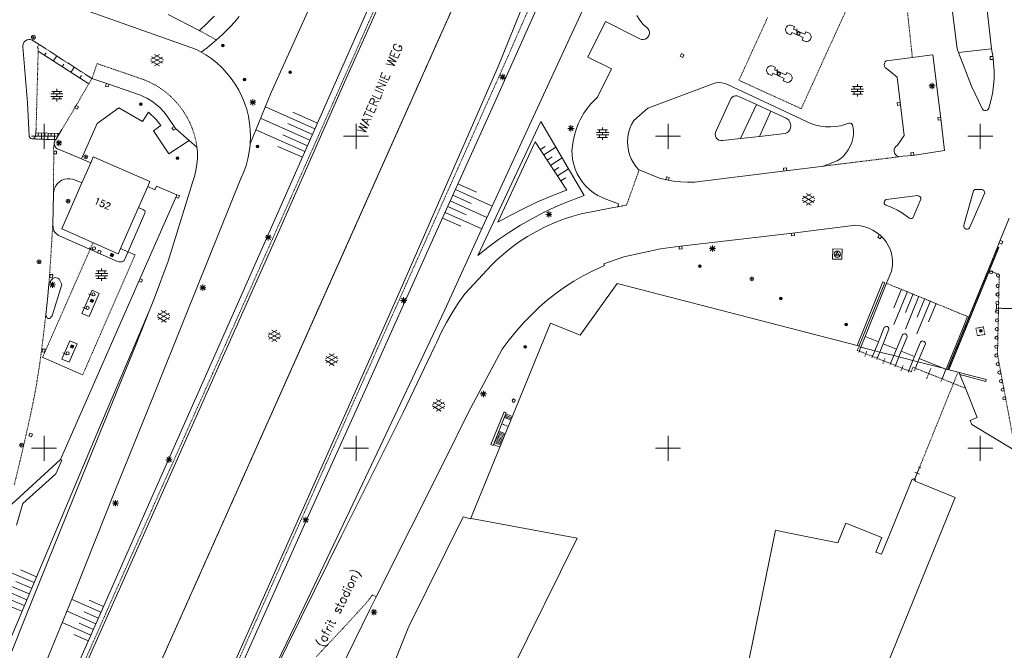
# Model space of a CAD drawing. Header units: millimetres. Extents: x 135944 to 142000, y 454200 to 456692.
# Tile 178 of 185: x 138146 to 138304, y 454418 to 454519. Entities that reach past the tile are written whole.
import ezdxf
from ezdxf.enums import TextEntityAlignment as Align

# ---------------------------------------------------------------- set-up
doc = ezdxf.new("R2010")
doc.units = ezdxf.units.MM
for name, pattern in [('TotaalGBKN2013X$0$DASHDOT', [1, 0.5, -0.25, 0, -0.25]), ('TotaalGBKN2013X$0$DOT', [0.25, 0, -0.25]), ('TotaalGBKN2013X$0$HIDDEN', [0.375, 0.25, -0.125])]:
    doc.linetypes.add(name, pattern=pattern)
doc.layers.get('0').update_dxf_attribs({"color": 251})
doc.layers.add('TotaalGBKN2013X$0$1', color=251, linetype='Continuous')
doc.styles.add('TotaalGBKN2013X$0$TXT', font='txt.shx')

# ---------------------------------------------------------------- blocks, each defined once
blk = doc.blocks.new('TotaalGBKN2013X$0$A$C74320002')
at = {"linetype": 'Continuous', "lineweight": 0}
for p, q in [((138222790, 454511200), (138236900, 454546290)), ((138222895, 454537270), (138213270, 454515622)), ((138199381, 454535721), (138186391, 454507011)), ((138210642, 454536705), (138198212, 454508803)), ((138197656, 454510826), (138206325, 454530367)), ((138229055, 454504592), (138240974, 454530332)), ((138294396, 454529700), (138296241, 454514401)), ((138221744, 454504422), (138229293, 454521253)), ((138301829, 454514041), (138301000, 454521260)), ((138157370, 454519980), (138174410, 454513920)), ((138174861, 454516961), (138169878, 454519530)), ((138174892, 454516944), (138176129, 454518122)), ((138176129, 454518122), (138177258, 454519284)), ((138179818, 454517526), (138180549, 454518348)), ((138180549, 454518348), (138181240, 454519188)), ((138239940, 454518430), (138237120, 454512670)), ((138245450, 454515640), (138239940, 454518430)), ((138244980, 454519351), (138245447, 454518603)), ((138245447, 454518603), (138245980, 454517900)), ((138178616, 454516316), (138179313, 454516997)), ((138179313, 454516997), (138179818, 454517526)), ((138245980, 454517900), (138246600, 454517430)), ((138246600, 454517430), (138246763, 454517271)), ((138246763, 454517271), (138246917, 454517023)), ((138246917, 454517023), (138246998, 454516742)), ((138246998, 454516742), (138247000, 454516451)), ((138268851, 454517350), (138268811, 454517112)), ((138268811, 454517112), (138268850, 454516874)), ((138268850, 454516874), (138268965, 454516663)), ((138268966, 454517561), (138268851, 454517350)), ((138268965, 454516663), (138269142, 454516499)), ((138269144, 454517724), (138268966, 454517561)), ((138269142, 454516499), (138269244, 454516444)), ((138269365, 454517820), (138269144, 454517724)), ((138269605, 454517838), (138269365, 454517820)), ((138269838, 454517778), (138269605, 454517838)), ((138269655, 454516262), (138269769, 454516518)), ((138269769, 454516518), (138269829, 454516654)), ((138269829, 454516654), (138271651, 454515830)), ((138270248, 454517597), (138269838, 454517778)), ((138270073, 454517203), (138270248, 454517597)), ((138271895, 454516379), (138270073, 454517203)), ((138270630, 454516490), (138270630, 454517240)), ((138272069, 454516772), (138271895, 454516379)), ((138272483, 454516591), (138272069, 454516772)), ((138272684, 454516458), (138272483, 454516591)), ((138146687, 454514889), (138146828, 454515134)), ((138146828, 454515134), (138147033, 454515331)), ((138147033, 454515331), (138147284, 454515463)), ((138147284, 454515463), (138147561, 454515520)), ((138147561, 454515520), (138147844, 454515498)), ((138147844, 454515498), (138148110, 454515397)), ((138148110, 454515397), (138149200, 454514740)), ((138177642, 454515452), (138176115, 454514209)), ((138177642, 454515452), (138178616, 454516316)), ((138193681, 454471692), (138213270, 454515622)), ((138245725, 454515543), (138245450, 454515640)), ((138246016, 454515524), (138245725, 454515543)), ((138246302, 454515584), (138246016, 454515524)), ((138246560, 454515719), (138246302, 454515584)), ((138246772, 454515919), (138246560, 454515719)), ((138246922, 454516169), (138246772, 454515919)), ((138247000, 454516451), (138246922, 454516169)), ((138269244, 454516444), (138269655, 454516262)), ((138271651, 454515830), (138271477, 454515438)), ((138271477, 454515438), (138271889, 454515257)), ((138271889, 454515257), (138271998, 454515218)), ((138271998, 454515218), (138272238, 454515196)), ((138272238, 454515196), (138272472, 454515252)), ((138272472, 454515252), (138272675, 454515382)), ((138272675, 454515382), (138272825, 454515571)), ((138272831, 454516267), (138272684, 454516458)), ((138272825, 454515571), (138272905, 454515798)), ((138272907, 454516039), (138272831, 454516267)), ((138272905, 454515798), (138272907, 454516039)), ((138146619, 454514613), (138146687, 454514889)), ((138146630, 454514330), (138146619, 454514613)), ((138147350, 454505360), (138146630, 454514330)), ((138149065, 454513637), (138157162, 454508393)), ((138149200, 454514740), (138150260, 454514054)), ((138150070, 454512986), (138150342, 454513405)), ((138150967, 454513596), (138153087, 454512224)), ((138174410, 454513920), (138175191, 454513508)), ((138176115, 454514209), (138175191, 454513508)), ((138175950, 454513050), (138175191, 454513508)), ((138296241, 454514401), (138296371, 454513868)), ((138296371, 454513868), (138296547, 454513418)), ((138296547, 454513418), (138301829, 454514041)), ((138296547, 454513418), (138298591, 454508067)), ((138302055, 454512589), (138301829, 454514041)), ((138151483, 454512071), (138152027, 454512910)), ((138153793, 454511766), (138155913, 454510394)), ((138167095, 454512323), (138168497, 454513132)), ((138168496, 454511300), (138167095, 454512109)), ((138167232, 454511710), (138168965, 454512709)), ((138168965, 454511721), (138167233, 454512723)), ((138169095, 454512340), (138167709, 454513141)), ((138167709, 454511291), (138169095, 454512091)), ((138176866, 454512415), (138175950, 454513050)), ((138177733, 454511715), (138176866, 454512415)), ((138237120, 454512670), (138240900, 454510820)), ((138284648, 454511711), (138284758, 454511920)), ((138284758, 454511920), (138284930, 454512081)), ((138284930, 454512081), (138284960, 454512100)), ((138284960, 454512100), (138289131, 454512638)), ((138289131, 454512638), (138291940, 454513000)), ((138291940, 454513000), (138292390, 454513050)), ((138292390, 454513050), (138293690, 454502860)), ((138302156, 454511699), (138302055, 454512589)), ((138152896, 454511155), (138153168, 454511575)), ((138154310, 454510240), (138154853, 454511080)), ((138178548, 454510955), (138177733, 454511715)), ((138179306, 454510138), (138178548, 454510955)), ((138180303, 454471547), (138197656, 454510826)), ((138206830, 454474800), (138222790, 454511200)), ((138240900, 454510820), (138238690, 454506270)), ((138265817, 454510835), (138265774, 454510598)), ((138265774, 454510598), (138265810, 454510360)), ((138265810, 454510360), (138265921, 454510146)), ((138265935, 454511045), (138265817, 454510835)), ((138266115, 454511205), (138265935, 454511045)), ((138266337, 454511297), (138266115, 454511205)), ((138266578, 454511313), (138266337, 454511297)), ((138266810, 454511249), (138266578, 454511313)), ((138267218, 454511059), (138266810, 454511249)), ((138267037, 454510668), (138267218, 454511059)), ((138268854, 454509832), (138267037, 454510668)), ((138267490, 454510010), (138267490, 454510760)), ((138269034, 454510223), (138268854, 454509832)), ((138269443, 454510036), (138269034, 454510223)), ((138284614, 454511477), (138284648, 454511711)), ((138284660, 454511246), (138284614, 454511477)), ((138284780, 454511042), (138284660, 454511246)), ((138284960, 454510890), (138284780, 454511042)), ((138286700, 454509480), (138284960, 454510890)), ((138302224, 454510489), (138302156, 454511699)), ((138302211, 454509278), (138302224, 454510489)), ((138155723, 454509325), (138155995, 454509745)), ((138156620, 454509936), (138157680, 454509250)), ((138157680, 454509250), (138160200, 454508410)), ((138180004, 454509270), (138179306, 454510138)), ((138180638, 454508353), (138180004, 454509270)), ((138198212, 454508803), (138187393, 454484235)), ((138222991, 454509502), (138223991, 454509502)), ((138223137, 454509148), (138223845, 454509856)), ((138223845, 454509148), (138223137, 454509856)), ((138223491, 454509002), (138223491, 454510002)), ((138258113, 454508618), (138257624, 454508563)), ((138258605, 454508593), (138258113, 454508618)), ((138259086, 454508489), (138258605, 454508593)), ((138265921, 454510146), (138266096, 454509981)), ((138266096, 454509981), (138266197, 454509924)), ((138266197, 454509924), (138266605, 454509734)), ((138266605, 454509734), (138266722, 454509988)), ((138266722, 454509988), (138266785, 454510124)), ((138266785, 454510124), (138268604, 454509288)), ((138268604, 454509288), (138268424, 454508898)), ((138268424, 454508898), (138268833, 454508710)), ((138268833, 454508710), (138268941, 454508670)), ((138268941, 454508670), (138269181, 454508644)), ((138269181, 454508644), (138269416, 454508698)), ((138269416, 454508698), (138269620, 454508825)), ((138269642, 454509901), (138269443, 454510036)), ((138269620, 454508825), (138269772, 454509012)), ((138269786, 454509708), (138269642, 454509901)), ((138269772, 454509012), (138269855, 454509238)), ((138269860, 454509479), (138269786, 454509708)), ((138269855, 454509238), (138269860, 454509479)), ((138287830, 454500120), (138286700, 454509480)), ((138302119, 454508070), (138302211, 454509278)), ((138151246, 454507205), (138152846, 454507205)), ((138151546, 454506805), (138151546, 454507205)), ((138152046, 454507205), (138152046, 454507605)), ((138152546, 454506805), (138152546, 454507205)), ((138160200, 454508410), (138165440, 454506580)), ((138181204, 454507393), (138180638, 454508353)), ((138181700, 454506395), (138181204, 454507393)), ((138186391, 454507011), (138183038, 454498792)), ((138257150, 454508430), (138246750, 454504540)), ((138257624, 454508563), (138257150, 454508430)), ((138259500, 454508330), (138259086, 454508489)), ((138272150, 454502390), (138259500, 454508330)), ((138279337, 454507561), (138281297, 454507561)), ((138279337, 454507161), (138281297, 454507161)), ((138279517, 454507961), (138281117, 454507961)), ((138279817, 454507561), (138279817, 454507961)), ((138279817, 454506761), (138279817, 454507161)), ((138280317, 454507961), (138280317, 454508361)), ((138280317, 454507161), (138280317, 454507561)), ((138280817, 454507561), (138280817, 454507961)), ((138280817, 454506761), (138280817, 454507161)), ((138291780, 454508080), (138292780, 454508080)), ((138291926, 454507726), (138292634, 454508434)), ((138292634, 454507726), (138291926, 454508434)), ((138292280, 454507580), (138292280, 454508580)), ((138298591, 454508067), (138300352, 454504358)), ((138301947, 454506870), (138302119, 454508070)), ((138151066, 454506805), (138153026, 454506805)), ((138151066, 454506405), (138153026, 454506405)), ((138151246, 454506005), (138152846, 454506005)), ((138151546, 454506005), (138151546, 454506405)), ((138152046, 454506405), (138152046, 454506805)), ((138152046, 454505605), (138152046, 454506005)), ((138152546, 454506005), (138152546, 454506405)), ((138165440, 454506580), (138165790, 454506439)), ((138165790, 454506439), (138166561, 454506067)), ((138166561, 454506067), (138167293, 454505625)), ((138167293, 454505625), (138167981, 454505117)), ((138182123, 454505365), (138181700, 454506395)), ((138182960, 454505450), (138183960, 454505450)), ((138183106, 454505096), (138183814, 454505804)), ((138183814, 454505096), (138183106, 454505804)), ((138183460, 454504950), (138183460, 454505950)), ((138238294, 454505914), (138237623, 454505227)), ((138238690, 454506270), (138238294, 454505914)), ((138259990, 454505930), (138257680, 454500870)), ((138260086, 454506097), (138259990, 454505930)), ((138260278, 454506297), (138260086, 454506097)), ((138260520, 454506435), (138260278, 454506297)), ((138260791, 454506499), (138260520, 454506435)), ((138261068, 454506484), (138260791, 454506499)), ((138261330, 454506390), (138261068, 454506484)), ((138264178, 454505107), (138261330, 454506390)), ((138279517, 454506761), (138281117, 454506761)), ((138280317, 454506361), (138280317, 454506761)), ((138301369, 454504519), (138301697, 454505685)), ((138301697, 454505685), (138301947, 454506870)), ((138147620, 454500070), (138147350, 454505360)), ((138158490, 454502070), (138162010, 454504580)), ((138162010, 454504580), (138165780, 454502370)), ((138165780, 454502370), (138166740, 454503880)), ((138166740, 454503880), (138167960, 454502690)), ((138167981, 454505117), (138168618, 454504547)), ((138168618, 454504547), (138169200, 454503919)), ((138169200, 454503919), (138169720, 454503240)), ((138182471, 454504306), (138182123, 454505365)), ((138182743, 454503225), (138182471, 454504306)), ((138193412, 454501220), (138185462, 454504734)), ((138193816, 454502135), (138189863, 454503882)), ((138212445, 454483844), (138221744, 454504422)), ((138220252, 454485463), (138229055, 454504592)), ((138237012, 454504486), (138236465, 454503697)), ((138237623, 454505227), (138237012, 454504486)), ((138246750, 454504540), (138244480, 454502530)), ((138264178, 454505107), (138261614, 454499640)), ((138264178, 454505107), (138266473, 454504037)), ((138266473, 454504037), (138264625, 454499978)), ((138268890, 454502910), (138266473, 454504037)), ((138300352, 454504358), (138300505, 454504212)), ((138300505, 454504212), (138300704, 454504131)), ((138300704, 454504131), (138300918, 454504128)), ((138300918, 454504128), (138301118, 454504203)), ((138301118, 454504203), (138301278, 454504346)), ((138301278, 454504346), (138301369, 454504519)), ((138167960, 454502690), (138168720, 454501710)), ((138169720, 454503240), (138171090, 454501230)), ((138182936, 454502128), (138182743, 454503225)), ((138192604, 454499391), (138184697, 454502885)), ((138229600, 454502370), (138219510, 454480910)), ((138236540, 454490510), (138229600, 454502370)), ((138235985, 454502866), (138235576, 454501997)), ((138236465, 454503697), (138235985, 454502866)), ((138244480, 454502530), (138244124, 454501894)), ((138269095, 454502789), (138268890, 454502910)), ((138269335, 454502569), (138269095, 454502789)), ((138269514, 454502296), (138269335, 454502569)), ((138269621, 454501989), (138269514, 454502296)), ((138272883, 454502058), (138272150, 454502390)), ((138293690, 454502860), (138294270, 454497710)), ((138148730, 454501280), (138148620, 454500020)), ((138150000, 454500000), (138150000, 454502000)), ((138152880, 454501090), (138151930, 454499570)), ((138156030, 454496410), (138158490, 454502070)), ((138168720, 454501710), (138167530, 454500870)), ((138167530, 454500870), (138170000, 454497180)), ((138171090, 454501230), (138173281, 454499314)), ((138183050, 454501019), (138182936, 454502128)), ((138183084, 454499905), (138183050, 454501019)), ((138191795, 454497562), (138183951, 454501029)), ((138193008, 454500306), (138189055, 454502053)), ((138200000, 454500000), (138200000, 454502000)), ((138233920, 454501280), (138234920, 454501280)), ((138234066, 454500926), (138234774, 454501634)), ((138234774, 454500926), (138234066, 454501634)), ((138234420, 454500780), (138234420, 454501780)), ((138235241, 454501097), (138234981, 454500173)), ((138235576, 454501997), (138235241, 454501097)), ((138238699, 454501019), (138240299, 454501019)), ((138238999, 454500619), (138238999, 454501019)), ((138239499, 454501019), (138239499, 454501419)), ((138239999, 454500619), (138239999, 454501019)), ((138243848, 454501236), (138243647, 454500552)), ((138244124, 454501894), (138243848, 454501236)), ((138250000, 454500000), (138250000, 454502000)), ((138257680, 454500870), (138257571, 454500603)), ((138269025, 454500577), (138269279, 454500782)), ((138269279, 454500782), (138269474, 454501043)), ((138269474, 454501043), (138269601, 454501343)), ((138269601, 454501343), (138269651, 454501665)), ((138269651, 454501665), (138269621, 454501989)), ((138273646, 454501801), (138272883, 454502058)), ((138274430, 454501621), (138273646, 454501801)), ((138275228, 454501519), (138274430, 454501621)), ((138276032, 454501497), (138275228, 454501519)), ((138276835, 454501555), (138276032, 454501497)), ((138277628, 454501692), (138276835, 454501555)), ((138277980, 454501780), (138277628, 454501692)), ((138278970, 454502100), (138277980, 454501780)), ((138279170, 454502110), (138278970, 454502100)), ((138279358, 454502041), (138279170, 454502110)), ((138279505, 454501905), (138279358, 454502041)), ((138279550, 454501830), (138279505, 454501905)), ((138279690, 454500980), (138279550, 454501830)), ((138279678, 454500316), (138279690, 454500980)), ((138300000, 454500000), (138300000, 454502000)), ((138147633, 454499970), (138147620, 454500070)), ((138147717, 454499790), (138147633, 454499970)), ((138147864, 454499657), (138147717, 454499790)), ((138148052, 454499592), (138147864, 454499657)), ((138148000, 454500000), (138150000, 454500000)), ((138148156, 454499588), (138148052, 454499592)), ((138148929, 454499558), (138148153, 454499581)), ((138148238, 454499600), (138148156, 454499588)), ((138148419, 454499684), (138148238, 454499600)), ((138148554, 454499832), (138148419, 454499684)), ((138148620, 454500020), (138148554, 454499832)), ((138152476, 454500443), (138148668, 454500567)), ((138149090, 454500553), (138149074, 454500053)), ((138149965, 454499524), (138149188, 454499549)), ((138149609, 454500536), (138149577, 454499537)), ((138150000, 454500000), (138152000, 454500000)), ((138150000, 454498000), (138150000, 454500000)), ((138150127, 454500519), (138150111, 454500020)), ((138151002, 454499491), (138150225, 454499516)), ((138150645, 454500503), (138150613, 454499503)), ((138151164, 454500486), (138151148, 454499986)), ((138151840, 454499464), (138151261, 454499483)), ((138151705, 454499215), (138151645, 454498938)), ((138151684, 454500469), (138151652, 454499470)), ((138151839, 454499464), (138151705, 454499215)), ((138151930, 454499570), (138151839, 454499464)), ((138152026, 454498586), (138152734, 454499294)), ((138152734, 454498586), (138152026, 454499294)), ((138152203, 454500452), (138152188, 454499983)), ((138152380, 454498440), (138152380, 454499440)), ((138170000, 454497180), (138173281, 454499314)), ((138174510, 454498240), (138173281, 454499314)), ((138183038, 454498792), (138183084, 454499905)), ((138192199, 454498476), (138188246, 454500223)), ((138198000, 454500000), (138200000, 454500000)), ((138200000, 454500000), (138202000, 454500000)), ((138200000, 454498000), (138200000, 454500000)), ((138228720, 454499140), (138222730, 454486230)), ((138233770, 454491380), (138228720, 454499140)), ((138234800, 454499230), (138234590, 454497680)), ((138234981, 454500173), (138234800, 454499230)), ((138238519, 454500619), (138240479, 454500619)), ((138238519, 454500219), (138240479, 454500219)), ((138238699, 454499819), (138240299, 454499819)), ((138238999, 454499819), (138238999, 454500219)), ((138239499, 454500219), (138239499, 454500619)), ((138239499, 454499419), (138239499, 454499819)), ((138239999, 454499819), (138239999, 454500219)), ((138243524, 454499849), (138243480, 454499137)), ((138243480, 454499137), (138243517, 454498425)), ((138243647, 454500552), (138243524, 454499849)), ((138248000, 454500000), (138250000, 454500000)), ((138250000, 454500000), (138252000, 454500000)), ((138250000, 454498000), (138250000, 454500000)), ((138257571, 454500603), (138257539, 454500317)), ((138257539, 454500317), (138257587, 454500032)), ((138257587, 454500032), (138257711, 454499772)), ((138257711, 454499772), (138257901, 454499556)), ((138257901, 454499556), (138258144, 454499400)), ((138258144, 454499400), (138258419, 454499316)), ((138258419, 454499316), (138258708, 454499311)), ((138258708, 454499311), (138258770, 454499320)), ((138258770, 454499320), (138261614, 454499640)), ((138264625, 454499978), (138261614, 454499640)), ((138264625, 454499978), (138268730, 454500440)), ((138268730, 454500440), (138269025, 454500577)), ((138279415, 454499016), (138279586, 454499658)), ((138279586, 454499658), (138279678, 454500316)), ((138286730, 454498560), (138287830, 454500120)), ((138298000, 454500000), (138300000, 454500000)), ((138300000, 454500000), (138302000, 454500000)), ((138300000, 454498000), (138300000, 454500000)), ((138151645, 454498938), (138151644, 454498808)), ((138151662, 454498665), (138151644, 454498808)), ((138151755, 454498397), (138151662, 454498665)), ((138151918, 454498166), (138151755, 454498397)), ((138151880, 454498940), (138152880, 454498940)), ((138152140, 454497990), (138151918, 454498166)), ((138156030, 454496410), (138152140, 454497990)), ((138174564, 454497513), (138174510, 454498240)), ((138182883, 454497502), (138183023, 454498608)), ((138183023, 454498608), (138183038, 454498792)), ((138191391, 454496647), (138187438, 454498394)), ((138229547, 454497869), (138230321, 454498373)), ((138230092, 454497031), (138231999, 454498271)), ((138234590, 454497680), (138234606, 454497091)), ((138243517, 454498425), (138243633, 454497721)), ((138243633, 454497721), (138243827, 454497035)), ((138278464, 454497276), (138278851, 454497816)), ((138278851, 454497816), (138279169, 454498399)), ((138279169, 454498399), (138279415, 454499016)), ((138286221, 454497598), (138286234, 454497878)), ((138286288, 454497325), (138286221, 454497598)), ((138286234, 454497878), (138286325, 454498143)), ((138286325, 454498143), (138286487, 454498372)), ((138286487, 454498372), (138286706, 454498547)), ((138286706, 454498547), (138286730, 454498560)), ((138294270, 454497710), (138289140, 454496950)), ((138157477, 454495754), (138156030, 454496410)), ((138157891, 454496701), (138157477, 454495754)), ((138166961, 454492741), (138157891, 454496701)), ((138174495, 454495510), (138174570, 454496510)), ((138174570, 454496510), (138174564, 454497513)), ((138182369, 454495333), (138182665, 454496408)), ((138182665, 454496408), (138182883, 454497502)), ((138230638, 454496193), (138231412, 454496696)), ((138231183, 454495355), (138233010, 454496543)), ((138234606, 454497091), (138234698, 454496289)), ((138234698, 454496289), (138234868, 454495501)), ((138243827, 454497035), (138244096, 454496374)), ((138244096, 454496374), (138244438, 454495748)), ((138274992, 454495243), (138277070, 454496050)), ((138277070, 454496050), (138277512, 454496353)), ((138277512, 454496353), (138278016, 454496786)), ((138278016, 454496786), (138278464, 454497276)), ((138286428, 454497082), (138286288, 454497325)), ((138286631, 454496889), (138286428, 454497082)), ((138286880, 454496760), (138286631, 454496889)), ((138289140, 454496950), (138286880, 454496760)), ((138156066, 454492522), (138157477, 454495754)), ((138174109, 454493544), (138174342, 454494519)), ((138174342, 454494519), (138174495, 454495510)), ((138181997, 454494282), (138182369, 454495333)), ((138231729, 454494516), (138232503, 454495020)), ((138232274, 454493678), (138234021, 454494815)), ((138234868, 454495501), (138235115, 454494734)), ((138235115, 454494734), (138235437, 454493994)), ((138244438, 454495748), (138244848, 454495164)), ((138244848, 454495164), (138245320, 454494630)), ((138245320, 454494630), (138245356, 454494615)), ((138245356, 454494615), (138248610, 454493310)), ((138254670, 454492700), (138268780, 454494450)), ((138268780, 454494450), (138274960, 454495230)), ((138274960, 454495230), (138274992, 454495243)), ((138152859, 454492956), (138152484, 454492725)), ((138153270, 454493116), (138152859, 454492956)), ((138153703, 454493199), (138153270, 454493116)), ((138154143, 454493202), (138153703, 454493199)), ((138154577, 454493126), (138154143, 454493202)), ((138154860, 454493030), (138154577, 454493126)), ((138156066, 454492522), (138154860, 454493030)), ((138172808, 454471617), (138181550, 454493260)), ((138173800, 454492590), (138174109, 454493544)), ((138181550, 454493260), (138181997, 454494282)), ((138232820, 454492840), (138233594, 454493344)), ((138235437, 454493994), (138235831, 454493291)), ((138235831, 454493291), (138236293, 454492629)), ((138248610, 454493310), (138249714, 454493024)), ((138249714, 454493024), (138250836, 454492816)), ((138250836, 454492816), (138251970, 454492687)), ((138151559, 454491268), (138151510, 454490830)), ((138151687, 454491690), (138151559, 454491268)), ((138151888, 454492082), (138151687, 454491690)), ((138152157, 454492431), (138151888, 454492082)), ((138152484, 454492725), (138152157, 454492431)), ((138152853, 454485170), (138156066, 454492522)), ((138166617, 454491956), (138165133, 454488569)), ((138166617, 454491956), (138166961, 454492741)), ((138167752, 454491425), (138166617, 454491956)), ((138168011, 454492001), (138167752, 454491425)), ((138171261, 454490631), (138168011, 454492001)), ((138173800, 454492590), (138169879, 454479977)), ((138215917, 454491458), (138221798, 454488801)), ((138216329, 454492370), (138219269, 454491041)), ((138233303, 454491209), (138233770, 454491380)), ((138236293, 454492629), (138236817, 454492017)), ((138236817, 454492017), (138237400, 454491459)), ((138237400, 454491459), (138238035, 454490963)), ((138251970, 454492687), (138253109, 454492638)), ((138253109, 454492638), (138254250, 454492668)), ((138254250, 454492668), (138254670, 454492700)), ((138298906, 454491280), (138297377, 454485747)), ((138299131, 454491449), (138298906, 454491280)), ((138299325, 454491497), (138299131, 454491449)), ((138300263, 454491468), (138299325, 454491497)), ((138300434, 454491420), (138300263, 454491468)), ((138300600, 454491298), (138300434, 454491420)), ((138300708, 454491123), (138300600, 454491298)), ((138151510, 454490830), (138151391, 454485791)), ((138165281, 454476991), (138171241, 454490441)), ((138171241, 454490441), (138171261, 454490631)), ((138215505, 454490547), (138218446, 454489218)), ((138228973, 454489435), (138231122, 454490359)), ((138231122, 454490359), (138233303, 454491209)), ((138233871, 454489502), (138235830, 454490257)), ((138235830, 454490257), (138236540, 454490510)), ((138238035, 454490963), (138238716, 454490531)), ((138238716, 454490531), (138239437, 454490169)), ((138239437, 454490169), (138240190, 454489880)), ((138240190, 454489880), (138242050, 454489190)), ((138271491, 454489992), (138272893, 454490801)), ((138272892, 454488969), (138271491, 454489778)), ((138271628, 454489379), (138273361, 454490378)), ((138273361, 454489390), (138271629, 454490392)), ((138273491, 454490009), (138272105, 454490810)), ((138272105, 454488960), (138273491, 454489760)), ((138284767, 454489763), (138284649, 454489610)), ((138284938, 454489857), (138284767, 454489763)), ((138290011, 454490487), (138284938, 454489857)), ((138289328, 454487122), (138290484, 454489936)), ((138290014, 454490486), (138290011, 454490487)), ((138290207, 454490433), (138290014, 454490486)), ((138290365, 454490310), (138290207, 454490433)), ((138290462, 454490134), (138290365, 454490310)), ((138290484, 454489936), (138290462, 454490134)), ((138298302, 454485333), (138300742, 454490918)), ((138300742, 454490918), (138300708, 454491123)), ((138165133, 454488569), (138161891, 454481171)), ((138165133, 454488569), (138165936, 454488229)), ((138165936, 454488229), (138166018, 454488182)), ((138166018, 454488182), (138166134, 454488048)), ((138214682, 454488725), (138217622, 454487396)), ((138215093, 454489636), (138220974, 454486978)), ((138224774, 454487369), (138226856, 454488438)), ((138226856, 454488438), (138228973, 454489435)), ((138230045, 454487771), (138231941, 454488673)), ((138231941, 454488673), (138233871, 454489502)), ((138236080, 454487550), (138240980, 454488552)), ((138240980, 454488552), (138241940, 454488710)), ((138242050, 454489190), (138241940, 454488710)), ((138284649, 454489610), (138284602, 454489422)), ((138284602, 454489422), (138284634, 454489231)), ((138284634, 454489231), (138284740, 454489069)), ((138284740, 454489069), (138284902, 454488963)), ((138284902, 454488963), (138284927, 454488953)), ((138284927, 454488953), (138285841, 454488598)), ((138285841, 454488598), (138286722, 454488170)), ((138286722, 454488170), (138287566, 454487671)), ((138166148, 454487702), (138162940, 454480296)), ((138166134, 454488048), (138166181, 454487877)), ((138166181, 454487877), (138166148, 454487702)), ((138213858, 454486902), (138216799, 454485573)), ((138214270, 454487813), (138220151, 454485156)), ((138222730, 454486230), (138224774, 454487369)), ((138226362, 454485754), (138228184, 454486798)), ((138228184, 454486798), (138230045, 454487771)), ((138230390, 454487490), (138231390, 454487490)), ((138230536, 454487136), (138231244, 454487844)), ((138231244, 454487136), (138230536, 454487844)), ((138230890, 454486990), (138230890, 454487990)), ((138231634, 454486071), (138233090, 454486640)), ((138233090, 454486640), (138234573, 454487133)), ((138234573, 454487133), (138236080, 454487550)), ((138287566, 454487671), (138288366, 454487105)), ((138288366, 454487105), (138288672, 454486861)), ((138288672, 454486861), (138288863, 454486816)), ((138288863, 454486816), (138289056, 454486849)), ((138289056, 454486849), (138289219, 454486957)), ((138289219, 454486957), (138289328, 454487122)), ((138303117, 454483082), (138304653, 454486869)), ((138151456, 454485322), (138151391, 454485791)), ((138151507, 454485091), (138151456, 454485322)), ((138151581, 454484861), (138151507, 454485091)), ((138161891, 454481171), (138152853, 454485170)), ((138214218, 454472177), (138220252, 454485463)), ((138224581, 454484642), (138226362, 454485754)), ((138228818, 454484715), (138230209, 454485429)), ((138230209, 454485429), (138231634, 454486071)), ((138280093, 454485753), (138269950, 454484500)), ((138280093, 454485753), (138280798, 454485673)), ((138280798, 454485673), (138281491, 454485514)), ((138281491, 454485514), (138282161, 454485278)), ((138282161, 454485278), (138282800, 454484968)), ((138282800, 454484968), (138283401, 454484589)), ((138297377, 454485747), (138297367, 454485545)), ((138297367, 454485545), (138297436, 454485355)), ((138297436, 454485355), (138297573, 454485207)), ((138297573, 454485207), (138297756, 454485123)), ((138297756, 454485123), (138297957, 454485116)), ((138297957, 454485116), (138298146, 454485187)), ((138298146, 454485187), (138298302, 454485333)), ((138151673, 454484693), (138151581, 454484861)), ((138151872, 454484487), (138151673, 454484693)), ((138152334, 454484126), (138151872, 454484487)), ((138152572, 454483971), (138152334, 454484126)), ((138161751, 454479951), (138152572, 454483971)), ((138187393, 454484235), (138175435, 454457453)), ((138185431, 454483822), (138186431, 454483822)), ((138185577, 454483468), (138186285, 454484176)), ((138186285, 454483468), (138185577, 454484176)), ((138185931, 454483322), (138185931, 454484322)), ((138201273, 454458914), (138212445, 454483844)), ((138221153, 454482218), (138222844, 454483463)), ((138222844, 454483463), (138224581, 454484642)), ((138226156, 454483077), (138227466, 454483930)), ((138227466, 454483930), (138228818, 454484715)), ((138269950, 454484500), (138251970, 454482380)), ((138283401, 454484589), (138283955, 454484144)), ((138283955, 454484144), (138284023, 454484082)), ((138284023, 454484082), (138284501, 454483611)), ((138284501, 454483611), (138284921, 454483087)), ((138157911, 454481817), (138157228, 454482128)), ((138219510, 454480910), (138221153, 454482218)), ((138223675, 454481177), (138224891, 454482159)), ((138224891, 454482159), (138226156, 454483077)), ((138248770, 454481940), (138242920, 454480670)), ((138251970, 454482380), (138248770, 454481940)), ((138256600, 454482010), (138257600, 454482010)), ((138256746, 454481656), (138257454, 454482364)), ((138257454, 454481656), (138256746, 454482364)), ((138257100, 454481510), (138257100, 454482510)), ((138276374, 454481971), (138276334, 454480331)), ((138277880, 454481934), (138276374, 454481971)), ((138277839, 454480294), (138277880, 454481934)), ((138284921, 454483087), (138285275, 454482516)), ((138285275, 454482516), (138285559, 454481907)), ((138285559, 454481907), (138285768, 454481269)), ((138298204, 454471018), (138302792, 454482257)), ((138301483, 454478469), (138302995, 454482173)), ((138302792, 454482257), (138303117, 454483082)), ((138302792, 454482257), (138302995, 454482173)), ((138162940, 454480296), (138162817, 454480119)), ((138222510, 454480134), (138223675, 454481177)), ((138242920, 454480670), (138239690, 454479550)), ((138276334, 454480331), (138277839, 454480294)), ((138285768, 454481269), (138285900, 454480610)), ((138285900, 454480610), (138285953, 454479940)), ((138159229, 454478414), (138159229, 454478814)), ((138161975, 454479887), (138161751, 454479951)), ((138162201, 454479871), (138161975, 454479887)), ((138162454, 454479895), (138162201, 454479871)), ((138162579, 454479937), (138162454, 454479895)), ((138162701, 454480011), (138162579, 454479937)), ((138162817, 454480119), (138162701, 454480011)), ((138169879, 454479977), (138167675, 454474131)), ((138217400, 454474740), (138221680, 454479320)), ((138221680, 454479320), (138222510, 454480134)), ((138238310, 454478620), (138237909, 454478426)), ((138239780, 454479300), (138238310, 454478620)), ((138239690, 454479550), (138239780, 454479300)), ((138285926, 454479269), (138285788, 454478408)), ((138285953, 454479940), (138285926, 454479269)), ((138151421, 454477221), (138151234, 454477031)), ((138151509, 454477284), (138151421, 454477221)), ((138151613, 454477326), (138151509, 454477284)), ((138151853, 454477354), (138151613, 454477326)), ((138152019, 454477332), (138151853, 454477354)), ((138152227, 454477254), (138152019, 454477332)), ((138152328, 454477187), (138152227, 454477254)), ((138152421, 454477091), (138152328, 454477187)), ((138152613, 454476789), (138152421, 454477091)), ((138158249, 454478014), (138160209, 454478014)), ((138158249, 454477614), (138160209, 454477614)), ((138158429, 454478414), (138160029, 454478414)), ((138158429, 454477214), (138160029, 454477214)), ((138158729, 454478014), (138158729, 454478414)), ((138158729, 454477214), (138158729, 454477614)), ((138159229, 454477614), (138159229, 454478014)), ((138159229, 454476814), (138159229, 454477214)), ((138159729, 454478014), (138159729, 454478414)), ((138159729, 454477214), (138159729, 454477614)), ((138236369, 454477625), (138234868, 454476755)), ((138237909, 454478426), (138236369, 454477625)), ((138285788, 454478408), (138284999, 454476437)), ((138294994, 454462573), (138301483, 454478469)), ((138150611, 454474375), (138150791, 454476351)), ((138150984, 454476711), (138150791, 454476351)), ((138150841, 454476192), (138151841, 454476192)), ((138151234, 454477031), (138150984, 454476711)), ((138150987, 454475838), (138151695, 454476546)), ((138151695, 454475838), (138150987, 454476546)), ((138151281, 454471241), (138152831, 454476251)), ((138151341, 454475692), (138151341, 454476692)), ((138152758, 454476472), (138152613, 454476789)), ((138152651, 454448181), (138165281, 454476991)), ((138152831, 454476251), (138152758, 454476472)), ((138174951, 454475722), (138175951, 454475722)), ((138175097, 454475368), (138175805, 454476076)), ((138175805, 454475368), (138175097, 454476076)), ((138175451, 454475222), (138175451, 454476222)), ((138233408, 454475816), (138231993, 454474811)), ((138234868, 454476755), (138233408, 454475816)), ((138241841, 454476420), (138235885, 454468146)), ((138242283, 454476306), (138241841, 454476420)), ((138261461, 454471356), (138242283, 454476306)), ((138284392, 454476657), (138280276, 454466488)), ((138284725, 454476522), (138280622, 454466398)), ((138284999, 454476437), (138281568, 454467903)), ((138284392, 454476657), (138284725, 454476522)), ((138287402, 454475501), (138286182, 454472530)), ((138150281, 454471391), (138150611, 454474375)), ((138157711, 454475321), (138156081, 454471611)), ((138157815, 454474438), (138157134, 454474751)), ((138157211, 454471101), (138158841, 454474811)), ((138158841, 454474811), (138157711, 454475321)), ((138167675, 454474131), (138166936, 454472244)), ((138206830, 454474800), (138199227, 454457571)), ((138207267, 454473348), (138207975, 454474056)), ((138207975, 454473348), (138207267, 454474056)), ((138207621, 454473202), (138207621, 454474202)), ((138216356, 454473251), (138217400, 454474740)), ((138231993, 454474811), (138230626, 454473741)), ((138288327, 454475121), (138286157, 454469834)), ((138290177, 454474362), (138288007, 454469075)), ((138289252, 454474741), (138288032, 454471770)), ((138291102, 454473982), (138289883, 454471011)), ((138156892, 454472283), (138156198, 454472568)), ((138207121, 454473702), (138208121, 454473702)), ((138215379, 454471717), (138216356, 454473251)), ((138229310, 454472610), (138226860, 454470140)), ((138230626, 454473741), (138229310, 454472610)), ((138292027, 454473602), (138289857, 454468316)), ((138292953, 454473222), (138291733, 454470251)), ((138302584, 454472969), (138302551, 454471940)), ((138307710, 454472290), (138302568, 454472455)), ((138150281, 454471391), (138150371, 454471122)), ((138150371, 454471122), (138150511, 454470871)), ((138150511, 454470871), (138150612, 454470797)), ((138150612, 454470797), (138150713, 454470777)), ((138150713, 454470777), (138150872, 454470798)), ((138150872, 454470798), (138151001, 454470871)), ((138151001, 454470871), (138151159, 454471042)), ((138151159, 454471042), (138151281, 454471241)), ((138156081, 454471611), (138157211, 454471101)), ((138166936, 454472244), (138158911, 454453338)), ((138161740, 454400147), (138193681, 454471692)), ((138166936, 454472244), (138164659, 454466427)), ((138172808, 454471617), (138167421, 454458105)), ((138168164, 454471251), (138169566, 454472060)), ((138169565, 454470228), (138168164, 454471037)), ((138168301, 454470638), (138170034, 454471637)), ((138170034, 454470649), (138168302, 454471651)), ((138170164, 454471268), (138168778, 454472069)), ((138168778, 454470219), (138170164, 454471019)), ((138170188, 454448780), (138180303, 454471547)), ((138200522, 454443254), (138214218, 454472177)), ((138214469, 454470141), (138215379, 454471717)), ((138280276, 454466488), (138261461, 454471356)), ((138294779, 454462628), (138298204, 454471018)), ((138297973, 454471112), (138297251, 454469369)), ((138298204, 454471018), (138297973, 454471112)), ((138213630, 454468528), (138214469, 454470141)), ((138231163, 454470056), (138218594, 454439295)), ((138226860, 454470140), (138225699, 454468832)), ((138235885, 454468146), (138231163, 454470056)), ((138283680, 454467042), (138284631, 454469345)), ((138284631, 454469345), (138284762, 454469470)), ((138284762, 454469470), (138284933, 454469526)), ((138284933, 454469526), (138285112, 454469503)), ((138285112, 454469503), (138285263, 454469406)), ((138285263, 454469406), (138285359, 454469253)), ((138285359, 454469253), (138285381, 454469060)), ((138297251, 454469369), (138294525, 454462693)), ((138185904, 454468122), (138187306, 454468931)), ((138187305, 454467099), (138185904, 454467908)), ((138186041, 454467509), (138187774, 454468508)), ((138187774, 454467520), (138186042, 454468522)), ((138187904, 454468139), (138186518, 454468940)), ((138186518, 454467090), (138187904, 454467890)), ((138212863, 454466878), (138213630, 454468528)), ((138225699, 454468832), (138224517, 454467384)), ((138281568, 454467903), (138280880, 454466192)), ((138283680, 454467042), (138281568, 454467903)), ((138285381, 454469060), (138284441, 454466732)), ((138286582, 454465859), (138287544, 454468187)), ((138288283, 454467881), (138287342, 454465550)), ((138287544, 454468187), (138287673, 454468307)), ((138287673, 454468307), (138287845, 454468361)), ((138287845, 454468361), (138288022, 454468336)), ((138288022, 454468336), (138288172, 454468237)), ((138288172, 454468237), (138288264, 454468083)), ((138288264, 454468083), (138288283, 454467881)), ((138154161, 454467241), (138152871, 454464301)), ((138154021, 454463801), (138155311, 454466741)), ((138155311, 454466741), (138154161, 454467241)), ((138164659, 454466427), (138156930, 454447461)), ((138207530, 454455740), (138212640, 454466360)), ((138212640, 454466360), (138212863, 454466878)), ((138224517, 454467384), (138223398, 454465887)), ((138280622, 454466398), (138280276, 454466488)), ((138280570, 454466272), (138280622, 454466398)), ((138280880, 454466192), (138280570, 454466272)), ((138280880, 454466192), (138280627, 454465562)), ((138283094, 454465624), (138280880, 454466192)), ((138283094, 454465624), (138283680, 454467042)), ((138284441, 454466732), (138283910, 454465415)), ((138286582, 454465859), (138284441, 454466732)), ((138289473, 454464681), (138290417, 454466978)), ((138291208, 454466746), (138290240, 454464368)), ((138290417, 454466978), (138290534, 454467116)), ((138290534, 454467116), (138290699, 454467191)), ((138290699, 454467191), (138290879, 454467188)), ((138290879, 454467188), (138291042, 454467109)), ((138291042, 454467109), (138291155, 454466968)), ((138291155, 454466968), (138291208, 454466746)), ((138153678, 454464968), (138152992, 454465271)), ((138195081, 454464307), (138196483, 454465116)), ((138195218, 454463694), (138196951, 454464693)), ((138196951, 454463705), (138195219, 454464707)), ((138197081, 454464324), (138195695, 454465125)), ((138217964, 454455677), (138223398, 454465887)), ((138282723, 454464726), (138283094, 454465624)), ((138283910, 454465415), (138283094, 454465624)), ((138283910, 454465415), (138283506, 454464413)), ((138286160, 454464838), (138283910, 454465415)), ((138285634, 454463564), (138286160, 454464838)), ((138286160, 454464838), (138286582, 454465859)), ((138286970, 454464630), (138286160, 454464838)), ((138286970, 454464630), (138286414, 454463253)), ((138287342, 454465550), (138286970, 454464630)), ((138289216, 454464054), (138286970, 454464630)), ((138289473, 454464681), (138287342, 454465550)), ((138289216, 454464054), (138289473, 454464681)), ((138152871, 454464301), (138154021, 454463801)), ((138196482, 454463284), (138195081, 454464093)), ((138195695, 454463275), (138197081, 454464075)), ((138288538, 454462405), (138289216, 454464054)), ((138290028, 454463846), (138289216, 454464054)), ((138290028, 454463846), (138289613, 454462826)), ((138290240, 454464368), (138290028, 454463846)), ((138294055, 454462813), (138290028, 454463846)), ((138294055, 454462813), (138290240, 454464368)), ((138294500, 454462632), (138293884, 454461122)), ((138294500, 454462632), (138294055, 454462813)), ((138294525, 454462693), (138294055, 454462813)), ((138294525, 454462693), (138294500, 454462632)), ((138294779, 454462628), (138294525, 454462693)), ((138294994, 454462573), (138294779, 454462628)), ((138296445, 454462201), (138294994, 454462573)), ((138296607, 454462159), (138296445, 454462201)), ((138300967, 454461041), (138296607, 454462159)), ((138296607, 454462159), (138296752, 454461798)), ((138300878, 454460721), (138296752, 454461798)), ((138296752, 454461798), (138297619, 454459632)), ((138300967, 454461041), (138300878, 454460721)), ((138167421, 454458105), (138161339, 454443091)), ((138192654, 454439780), (138201273, 454458914)), ((138219901, 454458704), (138220901, 454458704)), ((138220047, 454458350), (138220755, 454459058)), ((138220755, 454458350), (138220047, 454459058)), ((138220401, 454458204), (138220401, 454459204)), ((138297619, 454459632), (138299514, 454454900)), ((138175435, 454457453), (138150013, 454400227)), ((138199227, 454457571), (138173591, 454400115)), ((138212223, 454456987), (138213625, 454457796)), ((138213624, 454455964), (138212223, 454456773)), ((138212360, 454456374), (138214093, 454457373)), ((138214093, 454456385), (138212361, 454457387)), ((138214223, 454457004), (138212837, 454457805)), ((138212837, 454455955), (138214223, 454456755)), ((138197660, 454435970), (138207530, 454455740)), ((138214357, 454448414), (138217964, 454455677)), ((138223711, 454455830), (138221584, 454450604)), ((138224073, 454455683), (138221946, 454450457)), ((138223711, 454455830), (138224073, 454455683)), ((138225039, 454455068), (138223996, 454455494)), ((138224800, 454454483), (138223758, 454454909)), ((138299514, 454454900), (138298382, 454454447)), ((138298382, 454454447), (138298644, 454453792)), ((138298644, 454453792), (138305647, 454449555)), ((138158911, 454453338), (138147470, 454426183)), ((138150000, 454450000), (138150000, 454452000)), ((138200000, 454450000), (138200000, 454452000)), ((138223915, 454452318), (138222877, 454452743)), ((138250000, 454450000), (138250000, 454452000)), ((138300000, 454450000), (138300000, 454452000)), ((138221584, 454450604), (138221946, 454450457)), ((138223040, 454450176), (138222004, 454450600)), ((138148000, 454450000), (138150000, 454450000)), ((138150000, 454450000), (138152000, 454450000)), ((138150000, 454448000), (138150000, 454450000)), ((138152129, 454407834), (138170188, 454448780)), ((138170011, 454447662), (138170011, 454448662)), ((138198000, 454450000), (138200000, 454450000)), ((138200000, 454450000), (138202000, 454450000)), ((138200000, 454448000), (138200000, 454450000)), ((138248000, 454450000), (138250000, 454450000)), ((138250000, 454450000), (138252000, 454450000)), ((138250000, 454448000), (138250000, 454450000)), ((138298000, 454450000), (138300000, 454450000)), ((138300000, 454450000), (138302000, 454450000)), ((138300000, 454448000), (138300000, 454450000)), ((138152651, 454448181), (138144281, 454440501)), ((138156930, 454447461), (138148284, 454426002)), ((138152841, 454448071), (138151891, 454445871)), ((138152651, 454448181), (138152841, 454448071)), ((138169511, 454448162), (138170511, 454448162)), ((138169657, 454447808), (138170365, 454448516)), ((138170365, 454447808), (138169657, 454448516)), ((138203216, 454426191), (138214357, 454448414)), ((138151891, 454445871), (138146611, 454441131)), ((138289516, 454445082), (138290280, 454446932)), ((138290268, 454445854), (138289528, 454446159)), ((138290465, 454446855), (138290096, 454447008)), ((138285476, 454436127), (138289110, 454445040)), ((138289110, 454445040), (138289443, 454444905)), ((138289701, 454445006), (138289331, 454445159)), ((138289443, 454444905), (138289619, 454444833)), ((138289562, 454444694), (138289619, 454444833)), ((138295981, 454442084), (138289562, 454444694)), ((138161339, 454443091), (138155044, 454427244)), ((138191660, 454424615), (138200522, 454443254)), ((138146611, 454441131), (138145608, 454437668)), ((138160951, 454441192), (138161951, 454441192)), ((138161097, 454440838), (138161805, 454441546)), ((138161805, 454440838), (138161097, 454441546)), ((138161451, 454440692), (138161451, 454441692)), ((138280792, 454404807), (138295981, 454442084)), ((138183898, 454420206), (138192654, 454439780)), ((138218594, 454439295), (138218368, 454438742)), ((138191441, 454438512), (138192441, 454438512)), ((138191587, 454438158), (138192295, 454438866)), ((138192295, 454438158), (138191587, 454438866)), ((138191941, 454438012), (138191941, 454439012)), ((138217166, 454438993), (138208457, 454421405)), ((138218352, 454438703), (138217166, 454438993)), ((138218368, 454438742), (138218352, 454438703)), ((138218368, 454438742), (138218725, 454438676)), ((138218725, 454438676), (138218754, 454438671)), ((138218754, 454438671), (138235437, 454435564)), ((138277181, 454434807), (138278492, 454438007)), ((138278492, 454438007), (138284214, 454435687)), ((138267176, 454436859), (138260939, 454406246)), ((138269189, 454436446), (138267176, 454436859)), ((138269189, 454436446), (138277181, 454434807)), ((138284180, 454432993), (138285476, 454436127)), ((138182990, 454406240), (138197660, 454435970)), ((138235437, 454435564), (138224037, 454412545)), ((138284214, 454435687), (138283272, 454433361)), ((138283272, 454433361), (138284180, 454432993)), ((138148398, 454428475), (138143260, 454430648)), ((138148788, 454429396), (138146214, 454430485)), ((138147619, 454426633), (138142590, 454428759)), ((138148009, 454427554), (138145482, 454428623)), ((138146840, 454424791), (138141956, 454426856)), ((138147230, 454425712), (138144788, 454426745)), ((138155044, 454427244), (138149772, 454414303)), ((138148284, 454426002), (138137937, 454400211)), ((138147470, 454426183), (138141460, 454412007)), ((138159119, 454423695), (138154516, 454425724)), ((138159522, 454424610), (138157221, 454425625)), ((138202140, 454424044), (138203216, 454426191)), ((138146451, 454423870), (138144009, 454424903)), ((138158312, 454421865), (138153710, 454423894)), ((138158715, 454422780), (138156414, 454423794)), ((138179825, 454400124), (138191660, 454424615)), ((138197529, 454414519), (138202140, 454424044)), ((138202355, 454423712), (138203355, 454423712)), ((138202501, 454423358), (138203209, 454424066)), ((138203209, 454423358), (138202501, 454424066)), ((138202855, 454423212), (138202855, 454424212)), ((138157505, 454420035), (138152903, 454422063)), ((138157909, 454420950), (138155608, 454421964)), ((138208407, 454421305), (138193617, 454384845)), ((138208457, 454421405), (138208407, 454421305)), ((138157102, 454419120), (138154801, 454420134)), ((138174779, 454400093), (138183898, 454420206))]:
    blk.add_line(p, q, dxfattribs=at)
at = {"linetype": 'TotaalGBKN2013X$0$DASHDOT', "lineweight": 0}
for p, q in [((138222895, 454537270), (138213270, 454515622)), ((138224217, 454512555), (138230695, 454527419)), ((138203391, 454521387), (138193981, 454500122)), ((138213270, 454515622), (138193681, 454471692)), ((138216328, 454494898), (138224217, 454512555)), ((138193981, 454500122), (138177010, 454461988)), ((138186147, 454427221), (138216328, 454494898)), ((138193681, 454471692), (138161740, 454400147)), ((138280570, 454466272), (138280302, 454465685)), ((138280302, 454465685), (138280627, 454465562)), ((138282723, 454464726), (138283506, 454464413)), ((138285634, 454463564), (138286414, 454463253)), ((138288929, 454462249), (138289221, 454462983)), ((138289221, 454462983), (138289613, 454462826)), ((138177010, 454461988), (138166593, 454438629)), ((138288538, 454462405), (138288929, 454462249)), ((138290280, 454446932), (138296445, 454462201)), ((138293884, 454461122), (138297619, 454459632)), ((138224391, 454453482), (138223350, 454453907)), ((138166593, 454438629), (138155348, 454413252)), ((138180814, 454415194), (138186147, 454427221))]:
    blk.add_line(p, q, dxfattribs=at)
at = {"linetype": 'TotaalGBKN2013X$0$DOT', "lineweight": 0}
for p, q in [((138271320, 454504430), (138283286, 454530676)), ((138261343, 454508977), (138265937, 454519054)), ((138261343, 454508977), (138271320, 454504430)), ((138149771, 454464571), (138157851, 454482951)), ((138162281, 454481991), (138164581, 454480991)), ((138164581, 454480991), (138156191, 454461761)), ((138307710, 454472289), (138302930, 454472443)), ((138299317, 454469220), (138300510, 454469446)), ((138299543, 454468029), (138299317, 454469220)), ((138300510, 454469446), (138300736, 454468256)), ((138300736, 454468256), (138299543, 454468029)), ((138156191, 454461761), (138149771, 454464571)), ((138280543, 454465352), (138280711, 454465772)), ((138280627, 454465562), (138282723, 454464726)), ((138280627, 454465562), (138282723, 454464726)), ((138281508, 454464725), (138281842, 454465563)), ((138282639, 454464516), (138282807, 454464936)), ((138283421, 454464200), (138283591, 454464626)), ((138283506, 454464413), (138285634, 454463564)), ((138283506, 454464413), (138285634, 454463564)), ((138284400, 454463563), (138284740, 454464414)), ((138285549, 454463351), (138285719, 454463777)), ((138286329, 454463041), (138286499, 454463465)), ((138286414, 454463253), (138288538, 454462405)), ((138286414, 454463253), (138288538, 454462405)), ((138287306, 454462404), (138287646, 454463254)), ((138289443, 454462399), (138289783, 454463253)), ((138288453, 454462193), (138288623, 454462617)), ((138289613, 454462826), (138293884, 454461122)), ((138289613, 454462826), (138293884, 454461122)), ((138291408, 454461120), (138292089, 454462828)), ((138293714, 454460695), (138294054, 454461549)), ((138289443, 454444905), (138290280, 454446932))]:
    blk.add_line(p, q, dxfattribs=at)
at = {"linetype": 'TotaalGBKN2013X$0$HIDDEN', "lineweight": 0}
for p, q in [((138288360, 454519810), (138289131, 454512638)), ((138174892, 454516944), (138174861, 454516961)), ((138177642, 454515452), (138174892, 454516944)), ((138149080, 454514140), (138148730, 454501280)), ((138149216, 454514730), (138148950, 454514230)), ((138148950, 454514230), (138149080, 454514140)), ((138149200, 454514740), (138149216, 454514730)), ((138149216, 454514730), (138157680, 454509250)), ((138157680, 454509250), (138158500, 454511660)), ((138158500, 454511660), (138165940, 454509100)), ((138152880, 454501090), (138157400, 454508800)), ((138157400, 454508800), (138157680, 454509250)), ((138165940, 454509100), (138166865, 454508706)), ((138166865, 454508706), (138167788, 454508228)), ((138167788, 454508228), (138168671, 454507680)), ((138168671, 454507680), (138169510, 454507065)), ((138169510, 454507065), (138170299, 454506389)), ((138170299, 454506389), (138171034, 454505653)), ((138171034, 454505653), (138171710, 454504863)), ((138171710, 454504863), (138172323, 454504024)), ((138172323, 454504024), (138172870, 454503140)), ((138172870, 454503140), (138173347, 454502216)), ((138173347, 454502216), (138173752, 454501259)), ((138173752, 454501259), (138174082, 454500273)), ((138148156, 454499588), (138151839, 454499464)), ((138174082, 454500273), (138174335, 454499265)), ((138174335, 454499265), (138174510, 454498240)), ((138151530, 454498280), (138151644, 454498808)), ((138151558, 454497175), (138151530, 454498280)), ((138151510, 454490830), (138151558, 454497175)), ((138274992, 454495243), (138286885, 454496703)), ((138286885, 454496703), (138286880, 454496760)), ((138245356, 454494615), (138243340, 454488980)), ((138243340, 454488980), (138241940, 454488710)), ((138151391, 454485791), (138151111, 454481021)), ((138294892, 454462599), (138302903, 454482211)), ((138151111, 454481021), (138150791, 454476351)), ((138301483, 454478469), (138303045, 454477824)), ((138303045, 454477824), (138302930, 454472443)), ((138284999, 454476437), (138297973, 454471112)), ((138302930, 454472443), (138302772, 454465018)), ((138149974, 454468700), (138150281, 454471391)), ((138149641, 454466011), (138149974, 454468700)), ((138149248, 454463117), (138149641, 454466011)), ((138302772, 454465018), (138305647, 454449555)), ((138148791, 454460231), (138149248, 454463117)), ((138148509, 454458665), (138148791, 454460231)), ((138148204, 454457103), (138148509, 454458665)), ((138147541, 454453991), (138148204, 454457103)), ((138224880, 454454678), (138223837, 454455104)), ((138224958, 454454870), (138223915, 454455296)), ((138146416, 454449044), (138147541, 454453991)), ((138223537, 454451392), (138222500, 454451817)), ((138223613, 454451577), (138222575, 454452002)), ((138223688, 454451762), (138222650, 454452187)), ((138223764, 454451947), (138222726, 454452372)), ((138223840, 454452133), (138222801, 454452559)), ((138223161, 454450473), (138222125, 454450897)), ((138223235, 454450653), (138222199, 454451077)), ((138223311, 454450838), (138222275, 454451262)), ((138223386, 454451022), (138222350, 454451446)), ((138223461, 454451207), (138222424, 454451632)), ((138145231, 454444111), (138146416, 454449044)), ((138197845, 454421061), (138201499, 454425038)), ((138201499, 454425038), (138202644, 454426478)), ((138203216, 454426191), (138202644, 454426478)), ((138193657, 454416614), (138197845, 454421061))]:
    blk.add_line(p, q, dxfattribs=at)
at = {"linetype": 'Continuous', "lineweight": 0}
for points in [[(138252526, 454513060), (138252121, 454513256), (138251925, 454512850), (138252330, 454512655), (138252526, 454513060)], [(138302057, 454512787), (138301607, 454512783), (138301611, 454512334), (138302061, 454512337)], [(138159987, 454508482), (138159842, 454508057), (138160268, 454507911), (138160413, 454508337)], [(138286773, 454504945), (138287216, 454505024), (138287137, 454505467), (138286694, 454505388), (138286773, 454504945)], [(138155527, 454504711), (138155145, 454504950), (138154906, 454504568), (138155288, 454504329), (138155527, 454504711)], [(138293663, 454503084), (138293217, 454503030), (138293270, 454502583), (138293717, 454502637)], [(138170844, 454501597), (138170471, 454501345), (138170723, 454500972), (138171096, 454501224)], [(138152007, 454497630), (138151557, 454497624), (138151563, 454497174), (138152013, 454497180), (138152007, 454497630)], [(138289364, 454496976), (138289312, 454497423), (138288865, 454497371), (138288917, 454496924)], [(138269003, 454494478), (138268947, 454494924), (138268501, 454494869), (138268557, 454494422)], [(138249727, 454493514), (138249618, 454493077), (138250055, 454492968), (138250164, 454493405), (138249727, 454493514)], [(138171135, 454490189), (138171570, 454490073), (138171686, 454490508), (138171252, 454490624)], [(138269726, 454484473), (138269780, 454484026), (138270227, 454484080), (138270173, 454484527)], [(138283834, 454484205), (138283590, 454483828), (138283967, 454483583), (138284212, 454483961)], [(138251745, 454482363), (138251780, 454481914), (138252228, 454481948), (138252194, 454482397)], [(138303036, 454482872), (138303456, 454482710), (138303618, 454483130), (138303198, 454483292)], [(138158988, 454481175), (138159169, 454481587), (138158757, 454481768), (138158576, 454481356)], [(138160991, 454480677), (138161163, 454481071), (138160769, 454481243), (138160597, 454480849), (138160991, 454480677)], [(138160960, 454480756), (138161084, 454481040), (138160800, 454481164), (138160676, 454480880), (138160960, 454480756)], [(138160929, 454480835), (138161005, 454481009), (138160831, 454481085), (138160755, 454480911), (138160929, 454480835)], [(138160898, 454480914), (138160926, 454480978), (138160862, 454481006), (138160834, 454480942), (138160898, 454480914)], [(138150962, 454477865), (138150921, 454477417), (138151369, 454477376), (138151410, 454477824), (138150962, 454477865)], [(138165195, 454476786), (138165607, 454476605), (138165789, 454477017), (138165377, 454477198)], [(138157790, 454473340), (138157962, 454473734), (138157568, 454473906), (138157396, 454473512), (138157790, 454473340)], [(138157759, 454473419), (138157883, 454473703), (138157599, 454473827), (138157475, 454473543), (138157759, 454473419)], [(138157728, 454473498), (138157804, 454473672), (138157630, 454473748), (138157554, 454473574), (138157728, 454473498)], [(138157697, 454473577), (138157725, 454473641), (138157661, 454473669), (138157633, 454473605), (138157697, 454473577)], [(138154601, 454466032), (138154773, 454466426), (138154379, 454466598), (138154207, 454466204), (138154601, 454466032)], [(138154570, 454466111), (138154694, 454466395), (138154410, 454466519), (138154286, 454466235), (138154570, 454466111)], [(138154539, 454466190), (138154615, 454466364), (138154441, 454466440), (138154365, 454466266), (138154539, 454466190)], [(138154508, 454466269), (138154536, 454466333), (138154472, 454466361), (138154444, 454466297), (138154508, 454466269)], [(138149729, 454465904), (138149690, 454465456), (138150138, 454465417), (138150177, 454465865), (138149729, 454465904)], [(138225099, 454457391), (138225392, 454457391), (138225495, 454457709), (138225245, 454457891), (138224995, 454457709), (138225099, 454457391)], [(138147719, 454452400), (138147568, 454451976), (138147992, 454451825), (138148143, 454452249), (138147719, 454452400)]]:
    blk.add_lwpolyline(points, dxfattribs=at)
for centre, radius in [((138270880, 454516490), 250), ((138148300, 454515880), 310), ((138148300, 454515880), 95), ((138148300, 454515880), 35), ((138148300, 454515880), 22.4), ((138178671, 454514562), 215), ((138178671, 454514562), 155), ((138178671, 454514562), 95), ((138178671, 454514562), 35), ((138189427, 454510265), 215), ((138189427, 454510265), 155), ((138189427, 454510265), 95), ((138189427, 454510265), 35), ((138267740, 454510010), 250), ((138182121, 454509122), 215), ((138182121, 454509122), 155), ((138182121, 454509122), 95), ((138182121, 454509122), 35), ((138165511, 454505162), 215), ((138165511, 454505162), 155), ((138165511, 454505162), 95), ((138165511, 454505162), 35), ((138184188, 454498359), 215), ((138184188, 454498359), 155), ((138184188, 454498359), 95), ((138184188, 454498359), 35), ((138156698, 454496717), 310), ((138156698, 454496717), 95), ((138156698, 454496717), 35), ((138156698, 454496717), 22.4), ((138171391, 454496482), 215), ((138171391, 454496482), 155), ((138171391, 454496482), 95), ((138171391, 454496482), 35), ((138153832, 454489611), 310), ((138153832, 454489611), 95), ((138153832, 454489611), 35), ((138153832, 454489611), 22.4), ((138158014, 454482044), 250), ((138277090, 454481104), 500), ((138149182, 454479873), 310), ((138149182, 454479873), 95), ((138149182, 454479873), 35), ((138149182, 454479873), 22.4), ((138255102, 454479172), 215), ((138255102, 454479172), 155), ((138255102, 454479172), 95), ((138255102, 454479172), 35), ((138263412, 454477152), 310), ((138263412, 454477152), 95), ((138263412, 454477152), 35), ((138263412, 454477152), 22.4), ((138301754, 454478199), 250), ((138302865, 454477692), 250), ((138302785, 454476029), 250), ((138157919, 454474665), 250), ((138268072, 454473991), 215), ((138268072, 454473991), 155), ((138268072, 454473991), 95), ((138268072, 454473991), 35), ((138302767, 454474648), 250), ((138156987, 454472514), 250), ((138302734, 454473277), 250), ((138302675, 454470501), 250), ((138302704, 454471891), 250), ((138278522, 454469841), 215), ((138278522, 454469841), 155), ((138278522, 454469841), 95), ((138278522, 454469841), 35), ((138302647, 454469081), 250), ((138300092, 454468802), 215), ((138300092, 454468802), 155), ((138300092, 454468802), 95), ((138300092, 454468802), 35), ((138302613, 454467706), 250), ((138227076, 454466269), 215), ((138227076, 454466269), 155), ((138227076, 454466269), 95), ((138227076, 454466269), 35), ((138302582, 454466289), 250), ((138153779, 454465197), 250), ((138302575, 454464857), 250), ((138302813, 454463476), 250), ((138303072, 454462132), 250), ((138303339, 454460742), 250), ((138303604, 454459370), 250), ((138303863, 454458004), 250), ((138146427, 454450486), 310), ((138146427, 454450486), 95), ((138146427, 454450486), 35), ((138146427, 454450486), 22.4)]:
    blk.add_circle(centre, radius, dxfattribs=at)
for centre, radius, start, end in [((138276108, 454481672), 984, 303.89611, 356.03804), ((138277090, 454479955), 999, 64.2764, 115.72044), ((138278070, 454481671), 982, 183.93068, 236.24524)]:
    blk.add_arc(centre, radius, start, end, dxfattribs=at)
at = {"linetype": 'Continuous', "lineweight": 0, "style": 'TotaalGBKN2013X$0$TXT'}
for s, rotation, p in [('WATERLINIE WEG', 66.63813, (138201437, 454500360)), ('(afrit stadion)', 63.82742, (138194756, 454418001))]:
    blk.add_text(s, height=1400, rotation=rotation, dxfattribs=at).set_placement(p)
blk.add_text('152', height=1054, rotation=336.4101, dxfattribs=at).set_placement((138158130, 454489762), align=Align.MIDDLE_LEFT)

msp = doc.modelspace()

# ---------------------------------------------------------------- block references
at = {"layer": 'TotaalGBKN2013X$0$1', "xscale": 0.0009999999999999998, "yscale": 0.0009999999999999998, "zscale": 0.0009999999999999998}
msp.add_blockref('TotaalGBKN2013X$0$A$C74320002', (0, 0), dxfattribs=at)

doc.saveas('drawing.dxf')
